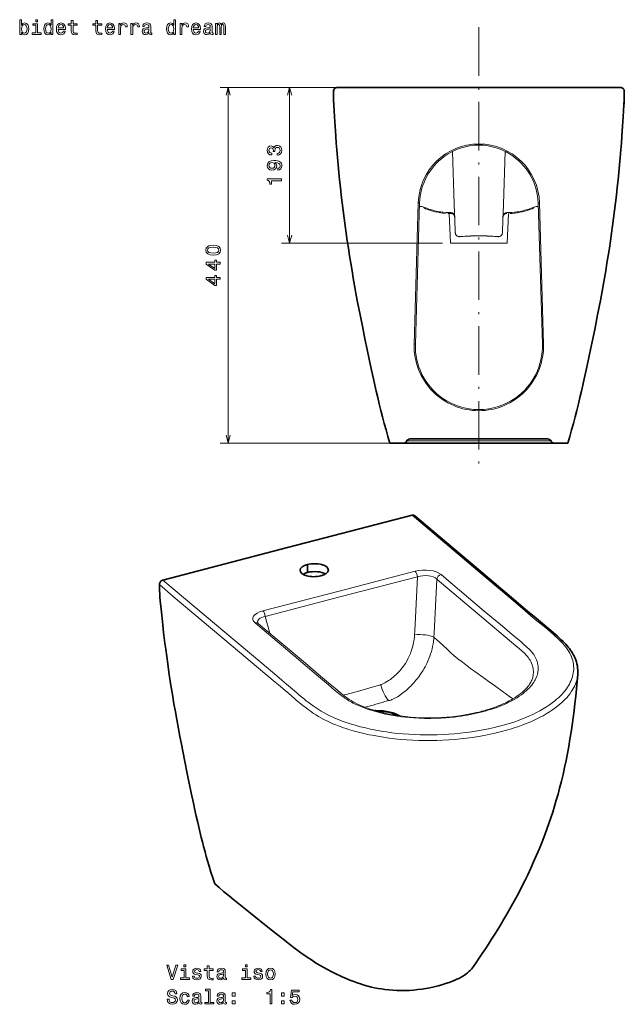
# Model space of a CAD drawing. Extents: x 34 to 356, y 32 to 283.
# Tile 3 of 3: x 206 to 356, y 40 to 283. Entities that reach past the tile are written whole.
import ezdxf

# ---------------------------------------------------------------- set-up
doc = ezdxf.new("R2010")
doc.units = 0
doc.linetypes.add('DASHDOT', pattern=[18.5, 12, -3, 0.5, -3])

msp = doc.modelspace()

# ---------------------------------------------------------------- linework, layer by layer
at = {"color": 7, "linetype": 'DASHDOT', "lineweight": 13}
msp.add_line((319.74, 281.53), (319.74, 172.35), dxfattribs=at)
at = {"color": 7, "lineweight": 13}
for p, q in [((282.77, 266.63), (255.75, 266.63)), ((257.75, 178.63), (257.75, 266.63)), ((317.74, 266.63), (270.93, 266.63)), ((272.93, 228.12), (272.93, 266.63)), ((303.75, 203.09), (304.75, 238.06)), ((304.04, 203.08), (305.09, 238.05)), ((335.44, 203.08), (334.4, 238.05)), ((335.73, 203.09), (334.74, 238.06)), ((310.71, 228.12), (270.93, 228.12)), ((299.26, 178.63), (255.75, 178.63))]:
    msp.add_line(p, q, dxfattribs=at)
at = {"color": 7, "lineweight": 35}
for p, q in [((284.77, 266.63), (319.74, 266.63)), ((354.71, 266.63), (319.74, 266.63)), ((303.22, 160.77), (272.41, 152.74)), ((241.59, 144.71), (272.41, 152.74))]:
    msp.add_line(p, q, dxfattribs=at)
at = {"color": 7, "lineweight": 13, "ltscale": 0.32613}
for p, q in [((313.22, 250.78), (313.67, 237.74)), ((326.26, 250.78), (325.81, 237.74))]:
    msp.add_line(p, q, dxfattribs=at)
at = {"color": 7, "lineweight": 13, "ltscale": 0.008474}
for p, q in [((305.09, 238.05), (304.75, 238.06)), ((334.74, 238.06), (334.4, 238.05))]:
    msp.add_line(p, q, dxfattribs=at)
at = {"color": 7, "lineweight": 13, "ltscale": 0.000127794}
for p, q in [((306.56, 236.84), (306.55, 236.84)), ((332.93, 236.84), (332.92, 236.84))]:
    msp.add_line(p, q, dxfattribs=at)
at = {"color": 7, "lineweight": 13, "ltscale": 8.28799e-05}
for p, q in [((306.56, 236.84), (306.55, 236.84)), ((332.93, 236.84), (332.93, 236.84))]:
    msp.add_line(p, q, dxfattribs=at)
at = {"color": 7, "lineweight": 13, "ltscale": 0.163972}
for p, q in [((313.9, 231.19), (313.67, 237.74)), ((325.58, 231.19), (325.81, 237.74))]:
    msp.add_line(p, q, dxfattribs=at)
at = {"color": 7, "lineweight": 13, "ltscale": 0.000852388}
for p, q in [((310.71, 235.77), (310.67, 235.77)), ((328.81, 235.77), (328.78, 235.77))]:
    msp.add_line(p, q, dxfattribs=at)
at = {"color": 7, "lineweight": 13, "ltscale": 0.019948}
msp.add_line((312.84, 235.45), (312.04, 235.45), dxfattribs=at)
at = {"color": 7, "lineweight": 13, "ltscale": 0.007875}
msp.add_line((312.39, 235.45), (312.08, 235.45), dxfattribs=at)
at = {"color": 7, "lineweight": 13, "ltscale": 0.019859}
msp.add_line((312.87, 235.45), (312.08, 235.45), dxfattribs=at)
at = {"color": 7, "lineweight": 13, "ltscale": 0.183527}
for p, q in [((312.71, 228.12), (312.39, 235.45)), ((326.77, 228.12), (327.09, 235.45))]:
    msp.add_line(p, q, dxfattribs=at)
at = {"color": 7, "lineweight": 13, "ltscale": 0.013955}
for p, q in [((313.92, 230.63), (313.9, 231.19)), ((325.56, 230.63), (325.58, 231.19))]:
    msp.add_line(p, q, dxfattribs=at)
at = {"color": 7, "lineweight": 13, "ltscale": 0.17575}
for p, q in [((319.74, 228.12), (312.71, 228.12)), ((326.77, 228.12), (319.74, 228.12))]:
    msp.add_line(p, q, dxfattribs=at)
at = {"color": 7, "lineweight": 13, "ltscale": 0.007341}
for p, q in [((304.04, 203.08), (303.75, 203.09)), ((335.73, 203.09), (335.44, 203.08))]:
    msp.add_line(p, q, dxfattribs=at)
at = {"color": 7, "lineweight": 35, "ltscale": 0.000630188}
for p, q in [((297.76, 178.63), (297.74, 178.63)), ((341.75, 178.63), (341.72, 178.63))]:
    msp.add_line(p, q, dxfattribs=at)
at = {"color": 7, "lineweight": 35, "ltscale": 0.07501}
for p, q in [((300.76, 178.63), (297.76, 178.63)), ((341.72, 178.63), (338.72, 178.63))]:
    msp.add_line(p, q, dxfattribs=at)
at = {"color": 7, "lineweight": 35, "ltscale": 0.012415}
for p, q in [((301.26, 178.63), (300.76, 178.63)), ((338.72, 178.63), (338.22, 178.63))]:
    msp.add_line(p, q, dxfattribs=at)
at = {"color": 7, "lineweight": 35, "ltscale": 0.46208}
for p, q in [((319.74, 178.63), (301.26, 178.63)), ((338.22, 178.63), (319.74, 178.63))]:
    msp.add_line(p, q, dxfattribs=at)
at = {"color": 7, "lineweight": 13, "ltscale": 0.445384}
for p, q in [((319.74, 179.21), (301.93, 179.21)), ((337.56, 179.21), (319.74, 179.21))]:
    msp.add_line(p, q, dxfattribs=at)
at = {"color": 7, "lineweight": 35, "ltscale": 0.425}
for q in [(302.74, 179.63), (336.74, 179.63)]:
    msp.add_line((319.74, 179.63), q, dxfattribs=at)
at = {"color": 7, "lineweight": 35, "ltscale": 0.048849}
msp.add_line((277.37, 148.56), (277.4, 146.6), dxfattribs=at)
at = {"color": 7, "lineweight": 13, "ltscale": 0.486421}
msp.add_line((303.99, 146.89), (285.16, 141.98), dxfattribs=at)
at = {"color": 7, "lineweight": 13, "ltscale": 0.486419}
msp.add_line((304.56, 145.54), (285.73, 140.63), dxfattribs=at)
at = {"color": 7, "lineweight": 13, "ltscale": 0.335756}
msp.add_line((303.88, 132.13), (304.56, 145.54), dxfattribs=at)
at = {"color": 7, "lineweight": 13, "ltscale": 0.335022}
msp.add_line((308.69, 131.55), (309.36, 144.93), dxfattribs=at)
at = {"color": 7, "lineweight": 13, "ltscale": 0.02176}
for p, q in [((310.03, 144.37), (309.36, 144.93)), ((265.19, 133.96), (265.86, 133.4))]:
    msp.add_line(p, q, dxfattribs=at)
at = {"color": 7, "lineweight": 13, "ltscale": 0.021759}
for p, q in [((311.05, 145.53), (310.39, 146.09)), ((265.06, 133.55), (264.4, 134.11))]:
    msp.add_line(p, q, dxfattribs=at)
at = {"color": 7, "lineweight": 13, "ltscale": 0.48642}
msp.add_line((266.33, 137.08), (285.16, 141.98), dxfattribs=at)
at = {"color": 7, "lineweight": 13, "ltscale": 0.486418}
msp.add_line((266.9, 135.73), (285.73, 140.63), dxfattribs=at)
at = {"color": 7, "lineweight": 13, "ltscale": 0.107657}
msp.add_line((268.03, 131.57), (266.9, 135.73), dxfattribs=at)
at = {"color": 7, "lineweight": 13, "ltscale": 0.023206}
msp.add_line((303.84, 131.2), (303.88, 132.13), dxfattribs=at)
at = {"color": 7, "lineweight": 13, "ltscale": 0.023221}
msp.add_line((308.64, 130.62), (308.69, 131.55), dxfattribs=at)
at = {"color": 7, "lineweight": 13, "ltscale": 0.022555}
msp.add_line((308.64, 130.62), (309.3, 130.01), dxfattribs=at)
at = {"color": 7, "lineweight": 13}
for points in [[(206.63, 280.19), (206.96, 279.8), (207.41, 279.68), (207.83, 279.77), (208.17, 280.06), (208.38, 280.52), (208.46, 281.13), (208.38, 281.74), (208.17, 282.19), (207.83, 282.48), (207.41, 282.58), (206.97, 282.45), (206.79, 282.28), (206.63, 282.07), (206.63, 283.39), (206.19, 283.39), (206.19, 279.77), (206.63, 279.77)], [(210.62, 283.39), (210.15, 283.39), (210.15, 282.89), (210.62, 282.89)], [(213.95, 280.19), (213.95, 279.77), (214.4, 279.77), (214.4, 283.39), (213.96, 283.39), (213.96, 282.07), (213.62, 282.45), (213.41, 282.54), (213.18, 282.58), (212.75, 282.48), (212.41, 282.19), (212.2, 281.74), (212.12, 281.13), (212.2, 280.52), (212.41, 280.06), (212.75, 279.77), (213.18, 279.68), (213.41, 279.71), (213.62, 279.8)], [(218.95, 282.01), (218.95, 280.66), (218.98, 280.22), (219.13, 279.91), (219.41, 279.74), (219.89, 279.68), (220.41, 279.7), (220.41, 280.09), (220.03, 280.06), (219.68, 280.1), (219.49, 280.22), (219.41, 280.43), (219.4, 280.73), (219.4, 282.01), (220.41, 282.01), (220.41, 282.39), (219.4, 282.39), (219.4, 283.18), (218.95, 283.18), (218.95, 282.39), (218.19, 282.39), (218.19, 282.01)], [(225.03, 282.01), (225.03, 280.66), (225.06, 280.22), (225.2, 279.91), (225.48, 279.74), (225.96, 279.68), (226.48, 279.7), (226.48, 280.09), (226.1, 280.06), (225.75, 280.1), (225.57, 280.22), (225.49, 280.43), (225.47, 280.73), (225.47, 282.01), (226.48, 282.01), (226.48, 282.39), (225.47, 282.39), (225.47, 283.18), (225.03, 283.18), (225.03, 282.39), (224.26, 282.39), (224.26, 282.01)], [(244.31, 280.19), (244.31, 279.77), (244.76, 279.77), (244.76, 283.39), (244.32, 283.39), (244.32, 282.07), (243.98, 282.45), (243.77, 282.54), (243.54, 282.58), (243.11, 282.48), (242.77, 282.19), (242.56, 281.74), (242.48, 281.13), (242.56, 280.52), (242.77, 280.06), (243.11, 279.77), (243.54, 279.68), (243.77, 279.71), (243.98, 279.8)], [(208.01, 281.13), (207.96, 280.68), (207.82, 280.34), (207.61, 280.14), (207.33, 280.08), (207.04, 280.14), (206.82, 280.34), (206.68, 280.67), (206.64, 281.13), (206.68, 281.58), (206.82, 281.91), (207.04, 282.11), (207.33, 282.18), (207.61, 282.11), (207.82, 281.91), (207.96, 281.58)], [(210.61, 280.15), (210.61, 282.39), (209.47, 282.39), (209.47, 282.01), (210.16, 282.01), (210.16, 280.15), (209.26, 280.15), (209.26, 279.77), (211.53, 279.77), (211.53, 280.15)], [(213.25, 282.18), (213.54, 282.11), (213.77, 281.91), (213.9, 281.58), (213.95, 281.13), (213.9, 280.67), (213.77, 280.34), (213.54, 280.14), (213.25, 280.08), (212.97, 280.14), (212.76, 280.34), (212.62, 280.68), (212.57, 281.13), (212.62, 281.58), (212.76, 281.91), (212.97, 282.11)], [(215.71, 281), (217.49, 281), (217.49, 281.21), (217.41, 281.79), (217.19, 282.22), (216.84, 282.48), (216.37, 282.58), (215.91, 282.48), (215.56, 282.19), (215.33, 281.73), (215.25, 281.13), (215.32, 280.51), (215.55, 280.06), (215.9, 279.77), (216.35, 279.68), (216.75, 279.74), (217.07, 279.91), (217.31, 280.19), (217.44, 280.55), (217, 280.55), (216.91, 280.35), (216.78, 280.2), (216.41, 280.08), (216.12, 280.13), (215.9, 280.31), (215.76, 280.6), (215.71, 280.98)], [(215.71, 281.37), (215.77, 281.72), (215.9, 281.98), (216.11, 282.13), (216.38, 282.19), (216.65, 282.13), (216.86, 281.98), (216.98, 281.72), (217.03, 281.37)], [(227.86, 281), (229.63, 281), (229.64, 281.21), (229.56, 281.79), (229.33, 282.22), (228.98, 282.48), (228.51, 282.58), (228.05, 282.48), (227.7, 282.19), (227.47, 281.73), (227.39, 281.13), (227.47, 280.51), (227.69, 280.06), (228.04, 279.77), (228.5, 279.68), (228.89, 279.74), (229.21, 279.91), (229.45, 280.19), (229.59, 280.55), (229.15, 280.55), (229.06, 280.35), (228.93, 280.2), (228.55, 280.08), (228.26, 280.13), (228.05, 280.31), (227.91, 280.6), (227.86, 280.98)], [(227.86, 281.37), (227.91, 281.72), (228.05, 281.98), (228.25, 282.13), (228.53, 282.19), (228.79, 282.13), (229, 281.98), (229.13, 281.72), (229.17, 281.37)], [(230.67, 279.77), (231.11, 279.77), (231.11, 281.32), (231.16, 281.69), (231.3, 281.96), (231.52, 282.12), (231.81, 282.18), (232.04, 282.14), (232.2, 282.04), (232.3, 281.87), (232.34, 281.64), (232.79, 281.64), (232.73, 282.05), (232.56, 282.34), (232.28, 282.52), (231.91, 282.58), (231.65, 282.54), (231.43, 282.44), (231.23, 282.26), (231.07, 282.03), (231.07, 282.48), (230.67, 282.48)], [(233.71, 279.77), (234.15, 279.77), (234.15, 281.32), (234.2, 281.69), (234.33, 281.96), (234.55, 282.12), (234.85, 282.18), (235.07, 282.14), (235.24, 282.04), (235.34, 281.87), (235.38, 281.64), (235.82, 281.64), (235.76, 282.05), (235.6, 282.34), (235.32, 282.52), (234.94, 282.58), (234.68, 282.54), (234.46, 282.44), (234.27, 282.26), (234.11, 282.03), (234.11, 282.48), (233.71, 282.48)], [(238.18, 280.13), (238.18, 280.11), (238.21, 279.94), (238.29, 279.82), (238.6, 279.72), (238.85, 279.76), (238.85, 280.11), (238.74, 280.09), (238.6, 280.16), (238.58, 280.36), (238.58, 281.76), (238.52, 282.12), (238.34, 282.37), (238.03, 282.52), (237.6, 282.58), (237.18, 282.52), (236.86, 282.35), (236.67, 282.08), (236.6, 281.72), (236.6, 281.69), (237, 281.69), (237.03, 281.91), (237.15, 282.06), (237.33, 282.15), (237.58, 282.18), (237.83, 282.16), (238.01, 282.08), (238.11, 281.95), (238.15, 281.77), (238.13, 281.56), (238.05, 281.45), (237.85, 281.4), (237.47, 281.36), (237.03, 281.27), (236.73, 281.11), (236.55, 280.86), (236.49, 280.48), (236.54, 280.15), (236.7, 279.9), (236.95, 279.75), (237.3, 279.69), (237.77, 279.8)], [(238.13, 280.72), (238.07, 280.46), (237.91, 280.26), (237.67, 280.13), (237.37, 280.08), (237.18, 280.11), (237.04, 280.19), (236.96, 280.33), (236.93, 280.52), (236.95, 280.7), (237.03, 280.83), (237.36, 280.97), (237.77, 281.03), (238.13, 281.15)], [(243.61, 282.18), (243.9, 282.11), (244.13, 281.91), (244.26, 281.58), (244.31, 281.13), (244.26, 280.67), (244.13, 280.34), (243.9, 280.14), (243.61, 280.08), (243.33, 280.14), (243.12, 280.34), (242.98, 280.68), (242.94, 281.13), (242.98, 281.58), (243.12, 281.91), (243.33, 282.11)], [(245.85, 279.77), (246.29, 279.77), (246.29, 281.32), (246.34, 281.69), (246.48, 281.96), (246.7, 282.12), (246.99, 282.18), (247.22, 282.14), (247.38, 282.04), (247.48, 281.87), (247.52, 281.64), (247.97, 281.64), (247.91, 282.05), (247.74, 282.34), (247.46, 282.52), (247.09, 282.58), (246.83, 282.54), (246.61, 282.44), (246.41, 282.26), (246.25, 282.03), (246.25, 282.48), (245.85, 282.48)], [(249.11, 281), (250.88, 281), (250.89, 281.21), (250.81, 281.79), (250.59, 282.22), (250.23, 282.48), (249.76, 282.58), (249.3, 282.48), (248.95, 282.19), (248.72, 281.73), (248.64, 281.13), (248.72, 280.51), (248.95, 280.06), (249.29, 279.77), (249.75, 279.68), (250.14, 279.74), (250.46, 279.91), (250.7, 280.19), (250.84, 280.55), (250.4, 280.55), (250.31, 280.35), (250.18, 280.2), (249.8, 280.08), (249.52, 280.13), (249.3, 280.31), (249.16, 280.6), (249.11, 280.98)], [(249.11, 281.37), (249.16, 281.72), (249.3, 281.98), (249.51, 282.13), (249.78, 282.19), (250.05, 282.13), (250.25, 281.98), (250.38, 281.72), (250.42, 281.37)], [(253.36, 280.13), (253.36, 280.11), (253.39, 279.94), (253.47, 279.82), (253.78, 279.72), (254.03, 279.76), (254.03, 280.11), (253.92, 280.09), (253.78, 280.16), (253.76, 280.36), (253.76, 281.76), (253.7, 282.12), (253.52, 282.37), (253.21, 282.52), (252.78, 282.58), (252.36, 282.52), (252.04, 282.35), (251.85, 282.08), (251.78, 281.72), (251.78, 281.69), (252.18, 281.69), (252.21, 281.91), (252.33, 282.06), (252.51, 282.15), (252.76, 282.18), (253.01, 282.16), (253.19, 282.08), (253.29, 281.95), (253.33, 281.77), (253.31, 281.56), (253.23, 281.45), (253.03, 281.4), (252.65, 281.36), (252.21, 281.27), (251.91, 281.11), (251.73, 280.86), (251.67, 280.48), (251.72, 280.15), (251.88, 279.9), (252.13, 279.75), (252.48, 279.69), (252.95, 279.8)], [(253.31, 280.72), (253.25, 280.46), (253.09, 280.26), (252.85, 280.13), (252.55, 280.08), (252.36, 280.11), (252.22, 280.19), (252.14, 280.33), (252.11, 280.52), (252.13, 280.7), (252.21, 280.83), (252.54, 280.97), (252.95, 281.03), (253.31, 281.15)], [(254.62, 279.77), (255.02, 279.77), (255.02, 281.58), (255.05, 281.86), (255.12, 282.05), (255.24, 282.17), (255.39, 282.21), (255.51, 282.17), (255.59, 282.07), (255.63, 281.9), (255.65, 281.67), (255.65, 279.77), (256.03, 279.77), (256.03, 281.58), (256.06, 281.85), (256.13, 282.05), (256.25, 282.17), (256.41, 282.21), (256.53, 282.17), (256.61, 282.07), (256.66, 281.67), (256.66, 279.77), (257.07, 279.77), (257.07, 281.64), (257.04, 282.03), (256.96, 282.33), (256.8, 282.51), (256.54, 282.58), (256.23, 282.48), (255.99, 282.18), (255.81, 282.47), (255.49, 282.58), (255.21, 282.48), (255.01, 282.19), (255.01, 282.48), (254.62, 282.48)], [(269.83, 249.84), (269.87, 249.84), (270.35, 249.92), (270.72, 250.16), (270.95, 250.53), (271.03, 251.02), (270.95, 251.55), (270.73, 251.94), (270.37, 252.19), (269.92, 252.28), (269.62, 252.24), (269.38, 252.13), (269.19, 251.95), (269.06, 251.71), (268.78, 252.04), (268.35, 252.15), (267.96, 252.08), (267.66, 251.86), (267.47, 251.51), (267.41, 251.02), (267.49, 250.57), (267.71, 250.22), (268.06, 249.99), (268.53, 249.92), (268.57, 249.92), (268.57, 250.37), (268.24, 250.41), (268.01, 250.54), (267.87, 250.75), (267.82, 251.05), (267.86, 251.31), (267.97, 251.5), (268.14, 251.62), (268.37, 251.66), (268.62, 251.62), (268.78, 251.5), (268.88, 251.29), (268.92, 251), (268.91, 250.8), (269.31, 250.8), (269.3, 251.05), (269.34, 251.37), (269.46, 251.6), (269.66, 251.74), (269.92, 251.8), (270.21, 251.74), (270.43, 251.59), (270.56, 251.36), (270.61, 251.05), (270.56, 250.74), (270.41, 250.5), (270.17, 250.36), (269.83, 250.3)], [(270.06, 246.16), (270.46, 246.24), (270.77, 246.46), (270.96, 246.8), (271.03, 247.25), (271, 247.55), (270.91, 247.82), (270.75, 248.04), (270.53, 248.24), (270.25, 248.39), (269.91, 248.5), (269.52, 248.56), (269.06, 248.59), (268.35, 248.5), (267.83, 248.26), (267.52, 247.86), (267.41, 247.32), (267.5, 246.83), (267.74, 246.46), (268.11, 246.21), (268.58, 246.13), (269.07, 246.21), (269.43, 246.45), (269.67, 246.8), (269.74, 247.25), (269.65, 247.73), (269.35, 248.08), (269.91, 248), (270.31, 247.84), (270.55, 247.6), (270.62, 247.26), (270.59, 246.99), (270.48, 246.8), (270.3, 246.68), (270.06, 246.63)], [(268.58, 246.62), (268.26, 246.67), (268.02, 246.81), (267.86, 247.04), (267.81, 247.32), (267.86, 247.62), (268.02, 247.85), (268.26, 247.99), (268.57, 248.04), (268.89, 247.99), (269.13, 247.85), (269.27, 247.62), (269.32, 247.31), (269.27, 247.03), (269.13, 246.81), (268.89, 246.67)], [(270.93, 243.55), (270.93, 244.01), (267.41, 244.01), (267.41, 243.66), (267.71, 243.57), (267.92, 243.39), (268.04, 243.11), (268.08, 242.73), (268.44, 242.73), (268.44, 243.55)], [(254.04, 225.15), (254.83, 225.23), (255.4, 225.46), (255.74, 225.84), (255.85, 226.37), (255.74, 226.89), (255.4, 227.26), (254.83, 227.5), (254.04, 227.58), (253.26, 227.5), (252.94, 227.4), (252.69, 227.26), (252.34, 226.89), (252.23, 226.37), (252.34, 225.84), (252.69, 225.46), (253.26, 225.23)], [(254.04, 225.64), (253.43, 225.68), (252.99, 225.8), (252.74, 226.03), (252.65, 226.37), (252.74, 226.7), (252.99, 226.93), (253.43, 227.05), (254.04, 227.09), (254.66, 227.05), (255.1, 226.93), (255.35, 226.7), (255.44, 226.37), (255.35, 226.03), (255.1, 225.8), (254.66, 225.68)], [(255.75, 222.91), (255.75, 223.36), (254.88, 223.36), (254.88, 223.86), (254.48, 223.86), (254.48, 223.36), (252.33, 223.36), (252.33, 222.9), (254.44, 221.37), (254.88, 221.37), (254.88, 222.91)], [(254.48, 221.79), (252.91, 222.91), (254.48, 222.91)], [(255.75, 219.17), (255.75, 219.63), (254.88, 219.63), (254.88, 220.13), (254.48, 220.13), (254.48, 219.63), (252.33, 219.63), (252.33, 219.17), (254.44, 217.63), (254.88, 217.63), (254.88, 219.17)], [(254.48, 218.06), (252.91, 219.17), (254.48, 219.17)], [(244.8, 49.39), (243.92, 46.41), (243.02, 49.39), (242.54, 49.39), (243.67, 45.88), (244.18, 45.88), (245.28, 49.39)], [(247.29, 49.5), (246.82, 49.5), (246.82, 49), (247.29, 49)], [(252.58, 48.12), (252.58, 46.76), (252.61, 46.33), (252.75, 46.02), (253.04, 45.85), (253.52, 45.79), (254.04, 45.81), (254.04, 46.19), (253.66, 46.16), (253.31, 46.2), (253.12, 46.33), (253.04, 46.54), (253.03, 46.84), (253.03, 48.12), (254.04, 48.12), (254.04, 48.5), (253.03, 48.5), (253.03, 49.29), (252.58, 49.29), (252.58, 48.5), (251.82, 48.5), (251.82, 48.12)], [(262.47, 49.5), (262, 49.5), (262, 49), (262.47, 49)], [(247.27, 46.26), (247.27, 48.5), (246.13, 48.5), (246.13, 48.12), (246.83, 48.12), (246.83, 46.26), (245.92, 46.26), (245.92, 45.88), (248.19, 45.88), (248.19, 46.26)], [(250.28, 47.46), (249.85, 47.56), (249.53, 47.68), (249.43, 47.91), (249.46, 48.08), (249.56, 48.2), (249.73, 48.28), (249.98, 48.31), (250.22, 48.28), (250.4, 48.19), (250.53, 48.05), (250.58, 47.87), (251.01, 47.87), (251.01, 47.88), (250.93, 48.21), (250.73, 48.46), (250.4, 48.63), (249.98, 48.69), (249.55, 48.63), (249.24, 48.46), (249.04, 48.21), (248.98, 47.9), (249.03, 47.6), (249.17, 47.38), (249.4, 47.23), (249.74, 47.13), (250.23, 47.01), (250.54, 46.88), (250.62, 46.78), (250.65, 46.63), (250.6, 46.44), (250.48, 46.3), (250.28, 46.21), (250.02, 46.18), (249.74, 46.21), (249.54, 46.32), (249.41, 46.49), (249.35, 46.72), (248.92, 46.72), (248.99, 46.32), (249.2, 46.03), (249.53, 45.85), (249.98, 45.79), (250.46, 45.85), (250.8, 46.03), (251.01, 46.31), (251.09, 46.68), (251.04, 47), (250.88, 47.21), (250.62, 47.35)], [(256.63, 46.23), (256.63, 46.22), (256.66, 46.05), (256.73, 45.93), (257.05, 45.83), (257.3, 45.87), (257.3, 46.21), (257.19, 46.2), (257.05, 46.27), (257.03, 46.47), (257.03, 47.87), (256.97, 48.23), (256.79, 48.48), (256.48, 48.63), (256.05, 48.69), (255.62, 48.63), (255.31, 48.45), (255.12, 48.19), (255.05, 47.83), (255.05, 47.8), (255.45, 47.8), (255.48, 48.02), (255.59, 48.17), (255.78, 48.26), (256.03, 48.29), (256.28, 48.27), (256.46, 48.19), (256.56, 48.06), (256.6, 47.88), (256.58, 47.67), (256.5, 47.56), (256.3, 47.51), (255.92, 47.47), (255.48, 47.38), (255.18, 47.22), (254.99, 46.97), (254.94, 46.59), (254.99, 46.26), (255.15, 46.01), (255.4, 45.86), (255.75, 45.8), (256.21, 45.91)], [(256.58, 46.83), (256.52, 46.57), (256.36, 46.37), (256.12, 46.23), (255.82, 46.19), (255.63, 46.21), (255.49, 46.3), (255.41, 46.44), (255.38, 46.63), (255.4, 46.81), (255.48, 46.94), (255.81, 47.08), (256.21, 47.14), (256.58, 47.26)], [(262.45, 46.26), (262.45, 48.5), (261.31, 48.5), (261.31, 48.12), (262.01, 48.12), (262.01, 46.26), (261.1, 46.26), (261.1, 45.88), (263.37, 45.88), (263.37, 46.26)], [(265.46, 47.46), (265.03, 47.56), (264.71, 47.68), (264.61, 47.91), (264.64, 48.08), (264.74, 48.2), (264.91, 48.28), (265.16, 48.31), (265.4, 48.28), (265.58, 48.19), (265.71, 48.05), (265.76, 47.87), (266.19, 47.87), (266.19, 47.88), (266.11, 48.21), (265.91, 48.46), (265.58, 48.63), (265.16, 48.69), (264.73, 48.63), (264.42, 48.46), (264.22, 48.21), (264.16, 47.9), (264.21, 47.6), (264.35, 47.38), (264.58, 47.23), (264.92, 47.13), (265.41, 47.01), (265.72, 46.88), (265.8, 46.78), (265.83, 46.63), (265.78, 46.44), (265.66, 46.3), (265.46, 46.21), (265.2, 46.18), (264.92, 46.21), (264.72, 46.32), (264.59, 46.49), (264.53, 46.72), (264.1, 46.72), (264.17, 46.32), (264.38, 46.03), (264.71, 45.85), (265.16, 45.79), (265.64, 45.85), (265.98, 46.03), (266.2, 46.31), (266.27, 46.68), (266.22, 47), (266.06, 47.21), (265.8, 47.35)], [(267.04, 47.23), (267.12, 46.62), (267.35, 46.16), (267.72, 45.88), (268.21, 45.79), (268.7, 45.88), (269.07, 46.16), (269.3, 46.61), (269.39, 47.23), (269.3, 47.85), (269.07, 48.31), (268.7, 48.59), (268.21, 48.69), (267.72, 48.59), (267.35, 48.3), (267.12, 47.85)], [(267.49, 47.24), (267.54, 47.69), (267.68, 48.02), (267.9, 48.22), (268.21, 48.29), (268.51, 48.22), (268.74, 48.03), (268.88, 47.69), (268.93, 47.24), (268.88, 46.78), (268.74, 46.45), (268.51, 46.25), (268.21, 46.18), (267.9, 46.25), (267.68, 46.45), (267.54, 46.78)], [(243.13, 40.99), (242.67, 40.99), (242.77, 40.46), (243.02, 40.06), (243.41, 39.83), (243.93, 39.74), (244.45, 39.82), (244.84, 40.04), (245.09, 40.39), (245.18, 40.85), (245.1, 41.26), (244.89, 41.53), (244.55, 41.71), (244.09, 41.84), (243.7, 41.93), (243.44, 42.04), (243.29, 42.21), (243.25, 42.46), (243.29, 42.68), (243.42, 42.86), (243.63, 42.97), (243.9, 43.01), (244.19, 42.96), (244.41, 42.83), (244.55, 42.6), (244.63, 42.29), (245.08, 42.29), (245.08, 42.3), (245, 42.78), (244.77, 43.13), (244.39, 43.35), (243.89, 43.43), (243.44, 43.35), (243.08, 43.14), (242.86, 42.81), (242.77, 42.39), (242.84, 42.01), (243.03, 41.75), (243.33, 41.58), (243.75, 41.45), (244.16, 41.33), (244.46, 41.22), (244.65, 41.06), (244.72, 40.8), (244.66, 40.53), (244.5, 40.33), (244.26, 40.2), (243.95, 40.16), (243.61, 40.22), (243.35, 40.38), (243.18, 40.64)], [(247.64, 41.65), (248.08, 41.65), (247.99, 42.05), (247.77, 42.37), (247.43, 42.56), (247, 42.64), (246.51, 42.54), (246.14, 42.26), (245.91, 41.8), (245.83, 41.18), (245.91, 40.57), (246.13, 40.12), (246.49, 39.84), (246.98, 39.74), (247.41, 39.81), (247.75, 40.03), (247.98, 40.36), (248.08, 40.8), (247.66, 40.8), (247.59, 40.52), (247.44, 40.31), (247.24, 40.18), (247, 40.14), (246.69, 40.2), (246.47, 40.41), (246.33, 40.73), (246.28, 41.2), (246.33, 41.65), (246.47, 41.98), (246.7, 42.18), (247, 42.25), (247.26, 42.21), (247.45, 42.09), (247.59, 41.9)], [(250.56, 40.19), (250.56, 40.17), (250.59, 40), (250.66, 39.88), (250.98, 39.78), (251.23, 39.83), (251.23, 40.17), (251.12, 40.15), (250.98, 40.22), (250.95, 40.42), (250.95, 41.82), (250.89, 42.18), (250.72, 42.43), (250.41, 42.58), (249.98, 42.64), (249.55, 42.58), (249.24, 42.41), (249.04, 42.14), (248.98, 41.79), (248.98, 41.76), (249.38, 41.76), (249.41, 41.97), (249.52, 42.12), (249.7, 42.21), (249.96, 42.25), (250.21, 42.22), (250.38, 42.14), (250.49, 42.01), (250.53, 41.83), (250.51, 41.62), (250.42, 41.51), (250.22, 41.46), (249.84, 41.42), (249.41, 41.33), (249.1, 41.17), (248.92, 40.92), (248.87, 40.55), (248.92, 40.21), (249.07, 39.97), (249.33, 39.81), (249.67, 39.75), (250.14, 39.86)], [(252.87, 43.08), (252.87, 40.21), (251.96, 40.21), (251.96, 39.84), (254.22, 39.84), (254.22, 40.21), (253.31, 40.21), (253.31, 43.46), (252.17, 43.46), (252.17, 43.08)], [(256.63, 40.19), (256.63, 40.17), (256.66, 40), (256.73, 39.88), (257.05, 39.78), (257.3, 39.83), (257.3, 40.17), (257.19, 40.15), (257.05, 40.22), (257.03, 40.42), (257.03, 41.82), (256.97, 42.18), (256.79, 42.43), (256.48, 42.58), (256.05, 42.64), (255.62, 42.58), (255.31, 42.41), (255.12, 42.14), (255.05, 41.79), (255.05, 41.76), (255.45, 41.76), (255.48, 41.97), (255.59, 42.12), (255.78, 42.21), (256.03, 42.25), (256.28, 42.22), (256.46, 42.14), (256.56, 42.01), (256.6, 41.83), (256.58, 41.62), (256.5, 41.51), (256.3, 41.46), (255.92, 41.42), (255.48, 41.33), (255.18, 41.17), (254.99, 40.92), (254.94, 40.55), (254.99, 40.21), (255.15, 39.97), (255.4, 39.81), (255.75, 39.75), (256.21, 39.86)], [(258.76, 41.79), (259.45, 41.79), (259.45, 42.54), (258.76, 42.54)], [(268.12, 39.84), (268.58, 39.84), (268.58, 43.36), (268.24, 43.36), (268.15, 43.05), (267.97, 42.85), (267.69, 42.72), (267.3, 42.68), (267.3, 42.33), (268.12, 42.33)], [(270.9, 41.79), (271.6, 41.79), (271.6, 42.54), (270.9, 42.54)], [(273.03, 40.75), (273.14, 40.33), (273.39, 40.01), (273.75, 39.81), (274.22, 39.73), (274.73, 39.83), (275.13, 40.07), (275.38, 40.47), (275.47, 40.97), (275.39, 41.44), (275.15, 41.81), (274.77, 42.04), (274.28, 42.13), (273.9, 42.07), (273.61, 41.9), (273.75, 42.85), (275.28, 42.85), (275.28, 43.26), (273.41, 43.26), (273.13, 41.4), (273.54, 41.4), (273.83, 41.64), (274.2, 41.73), (274.53, 41.67), (274.77, 41.51), (274.93, 41.26), (274.99, 40.94), (274.93, 40.63), (274.77, 40.38), (274.52, 40.22), (274.2, 40.17), (273.94, 40.2), (273.73, 40.32), (273.58, 40.5), (273.5, 40.75)], [(250.51, 40.78), (250.45, 40.52), (250.29, 40.32), (250.05, 40.19), (249.75, 40.14), (249.56, 40.17), (249.42, 40.25), (249.34, 40.39), (249.31, 40.59), (249.33, 40.76), (249.41, 40.89), (249.73, 41.03), (250.14, 41.09), (250.51, 41.21)], [(256.58, 40.78), (256.52, 40.52), (256.36, 40.32), (256.12, 40.19), (255.82, 40.14), (255.63, 40.17), (255.49, 40.25), (255.41, 40.39), (255.38, 40.59), (255.4, 40.76), (255.48, 40.89), (255.81, 41.03), (256.21, 41.09), (256.58, 41.21)], [(258.76, 39.84), (259.45, 39.84), (259.45, 40.59), (258.76, 40.59)], [(270.9, 39.84), (271.6, 39.84), (271.6, 40.59), (270.9, 40.59)]]:
    msp.add_lwpolyline(points, close=True, dxfattribs=at)
for points in [[(258.27, 264.7), (257.75, 266.63), (257.23, 264.7)], [(273.45, 264.7), (272.93, 266.63), (272.41, 264.7)], [(306.53, 236.62), (306.43, 236.66), (306.34, 236.72), (306.28, 236.77), (306.22, 236.83), (306.17, 236.9), (306.12, 236.98)], [(310.67, 235.77), (310.29, 235.82), (309.91, 235.88), (309.54, 235.95), (309.17, 236.03), (308.8, 236.12), (308.43, 236.22), (308.06, 236.32), (307.4, 236.53), (306.84, 236.73), (306.56, 236.84)], [(328.81, 235.77), (329.19, 235.82), (329.57, 235.88), (329.95, 235.95), (330.31, 236.03), (330.68, 236.12), (331.06, 236.22), (331.43, 236.32), (332.08, 236.53), (332.64, 236.73), (332.93, 236.84)], [(332.96, 236.62), (333.06, 236.66), (333.15, 236.72), (333.21, 236.77), (333.26, 236.83), (333.31, 236.9), (333.36, 236.98)], [(312.82, 235.66), (311.96, 235.69), (311.58, 235.71), (310.95, 235.74), (310.92, 235.75)], [(312.84, 235.45), (312.93, 235.45), (313.03, 235.44), (313.1, 235.42), (313.18, 235.4), (313.27, 235.36), (313.35, 235.32), (313.42, 235.27), (313.49, 235.21), (313.56, 235.13), (313.64, 235.04), (313.7, 234.92), (313.74, 234.8), (313.77, 234.68), (313.78, 234.56)], [(313.78, 234.55), (313.78, 234.65), (313.74, 234.81), (313.7, 234.93), (313.63, 235.05), (313.53, 235.17), (313.41, 235.27), (313.28, 235.36), (313.13, 235.41), (312.98, 235.44), (312.87, 235.45)], [(326.64, 235.45), (326.55, 235.45), (326.46, 235.44), (326.38, 235.42), (326.3, 235.4), (326.22, 235.36), (326.13, 235.32), (326.06, 235.27), (325.99, 235.21), (325.92, 235.13), (325.85, 235.03), (325.78, 234.92), (325.74, 234.8), (325.71, 234.67), (325.7, 234.55)], [(325.7, 234.55), (325.71, 234.65), (325.74, 234.81), (325.79, 234.93), (325.86, 235.05), (325.95, 235.17), (326.07, 235.27), (326.2, 235.36), (326.35, 235.41), (326.5, 235.44), (326.61, 235.45)], [(326.67, 235.66), (327.52, 235.69), (327.9, 235.71), (328.53, 235.74), (328.57, 235.75)], [(272.41, 230.05), (272.93, 228.12), (273.45, 230.05)], [(314.92, 229.7), (314.76, 229.71), (314.6, 229.74), (314.45, 229.81), (314.37, 229.85), (314.3, 229.89), (314.19, 229.99), (314.09, 230.11), (314.05, 230.18), (314.01, 230.26), (313.98, 230.34), (313.95, 230.43), (313.93, 230.53), (313.92, 230.63)], [(313.92, 230.63), (313.94, 230.48), (313.98, 230.34), (314.03, 230.21), (314.1, 230.1), (314.21, 229.97), (314.33, 229.87), (314.45, 229.8), (314.62, 229.73), (314.78, 229.7), (314.94, 229.7), (314.97, 229.7)], [(325.56, 230.63), (325.54, 230.48), (325.51, 230.34), (325.45, 230.21), (325.38, 230.1), (325.27, 229.97), (325.16, 229.87), (325.03, 229.8), (324.87, 229.73), (324.7, 229.7), (324.54, 229.7), (324.51, 229.7)], [(324.56, 229.7), (324.72, 229.71), (324.88, 229.74), (325.04, 229.81), (325.11, 229.85), (325.18, 229.89), (325.29, 229.99), (325.39, 230.11), (325.43, 230.18), (325.47, 230.26), (325.51, 230.34), (325.53, 230.43), (325.55, 230.53), (325.56, 230.63)], [(257.23, 180.56), (257.75, 178.63), (258.27, 180.56)], [(327.61, 140.15), (321.54, 145.27), (303.22, 160.77)], [(266.07, 124.12), (259.99, 129.24), (241.59, 144.71)], [(333.16, 121.06), (333.21, 121.43), (333.24, 121.79), (333.23, 122.16), (333.21, 122.52), (333.15, 122.89), (333.1, 123.14), (333.04, 123.39), (332.92, 123.78), (332.77, 124.16), (332.59, 124.55), (332.41, 124.86), (332.22, 125.18), (332.01, 125.48), (331.77, 125.78), (331.59, 125.99), (331.39, 126.21), (331.16, 126.45), (330.92, 126.68), (330.42, 127.15), (329.76, 127.72), (328.9, 128.46), (327.32, 129.78), (324.66, 132.03), (319.91, 136.03), (310.03, 144.37)], [(320.59, 112.1), (321.31, 112.29), (322, 112.49), (322.67, 112.7), (323.33, 112.92), (323.98, 113.14), (324.6, 113.37), (325.21, 113.61), (325.81, 113.86), (326.58, 114.21), (327.32, 114.56), (328.02, 114.93), (328.62, 115.27), (329.19, 115.61), (329.73, 115.97), (330.25, 116.33), (330.67, 116.64), (331.06, 116.96), (331.48, 117.32), (331.87, 117.69), (332.24, 118.06), (332.54, 118.4), (332.83, 118.74), (333.09, 119.09), (333.32, 119.44), (333.51, 119.75), (333.69, 120.07), (333.84, 120.39), (333.99, 120.74), (334.12, 121.1), (334.23, 121.46), (334.31, 121.82), (334.35, 122.06), (334.38, 122.3), (334.4, 122.67), (334.4, 123.03), (334.38, 123.4), (334.33, 123.76), (334.28, 124), (334.23, 124.25), (334.13, 124.6), (334.01, 124.94), (333.86, 125.28), (333.7, 125.62), (333.52, 125.95), (333.31, 126.27), (333.16, 126.49), (333, 126.7), (332.8, 126.94), (332.59, 127.18), (332.37, 127.43), (332.13, 127.67), (331.8, 127.98), (331.46, 128.3), (330.8, 128.87), (330.08, 129.49), (328.56, 130.77), (325.58, 133.28), (321.09, 137.06), (311.05, 145.53)], [(265.21, 122.95), (258.52, 128.6), (244.18, 140.68), (240.73, 143.59)], [(324.83, 108.53), (325.48, 108.7), (326.12, 108.88), (326.96, 109.13), (327.79, 109.39), (328.6, 109.66), (329.56, 110), (330.48, 110.35), (331.38, 110.72), (332.26, 111.09), (333.11, 111.48), (333.99, 111.92), (334.84, 112.37), (335.65, 112.84), (336.43, 113.32), (337.17, 113.81), (337.52, 114.06), (337.87, 114.31), (338.2, 114.56), (338.52, 114.82), (338.98, 115.21), (339.43, 115.6), (339.84, 116), (340.24, 116.4), (340.69, 116.91), (340.9, 117.16), (341.11, 117.42), (341.39, 117.8), (341.66, 118.19), (341.91, 118.58), (342.13, 118.97), (342.36, 119.42), (342.56, 119.88), (342.74, 120.33), (342.88, 120.79), (343, 121.24), (343.09, 121.7), (343.16, 122.16), (343.19, 122.58), (343.2, 123.01), (343.18, 123.45), (343.14, 123.9), (343.07, 124.35), (342.97, 124.79), (342.85, 125.23), (342.69, 125.69), (342.49, 126.15), (342.26, 126.6), (342, 127.05), (341.84, 127.31), (341.66, 127.56), (341.48, 127.82), (341.28, 128.08), (340.86, 128.59), (340.5, 129), (340.14, 129.38), (339.77, 129.77), (339.43, 130.09), (339.09, 130.42), (338.63, 130.84), (338.16, 131.26), (337.5, 131.83), (336.84, 132.39), (336.28, 132.86), (335.15, 133.78), (333.69, 134.99), (332.53, 135.97), (331.23, 137.07), (327.61, 140.15)], [(320.6, 112.1), (319.87, 111.92), (319.14, 111.75), (318.41, 111.59), (317.67, 111.44), (316.92, 111.3), (316.17, 111.18), (315.41, 111.06), (314.65, 110.96), (313.62, 110.83), (312.58, 110.73), (311.54, 110.64), (310.31, 110.56), (309.08, 110.51), (307.84, 110.49), (307.05, 110.49), (306.26, 110.5), (304.95, 110.54), (303.64, 110.61), (302.61, 110.69), (301.59, 110.79), (300.58, 110.91), (299.57, 111.05), (298.59, 111.2), (297.62, 111.38), (296.67, 111.57), (295.74, 111.78), (294.83, 112), (293.93, 112.25), (293.06, 112.51), (292.22, 112.79), (291.39, 113.09), (290.81, 113.31), (289.97, 113.66), (289.57, 113.84), (289.17, 114.02), (288.68, 114.27), (288.21, 114.52), (287.59, 114.87), (287.26, 115.08), (286.93, 115.29), (286.62, 115.5), (286.32, 115.71), (285.91, 116.02), (285.51, 116.33), (284.82, 116.89), (284.08, 117.51), (282.57, 118.78), (279.59, 121.3), (275.11, 125.08), (265.06, 133.55)], [(265.86, 133.4), (276.86, 124.12), (280.61, 120.96), (283.07, 118.88), (284.28, 117.85), (285.52, 116.81), (286.08, 116.36), (286.35, 116.14), (286.78, 115.82), (287.22, 115.49), (287.67, 115.19), (288.13, 114.89), (288.64, 114.59), (289.17, 114.31), (289.71, 114.04), (290.3, 113.77), (290.9, 113.51), (291.51, 113.27), (292.17, 113.02), (292.83, 112.79), (293.49, 112.57), (294.02, 112.41), (294.56, 112.26), (295.09, 112.11), (295.63, 111.97), (296.19, 111.84), (296.74, 111.72), (297.33, 111.59), (297.92, 111.48), (298.52, 111.37), (299.12, 111.27), (300.32, 111.09), (300.94, 111.01), (301.56, 110.94), (302.8, 110.82), (304.07, 110.72), (305.35, 110.66), (306.63, 110.63), (307.92, 110.63), (309.21, 110.65), (310.5, 110.71), (311.78, 110.79), (313.05, 110.91), (314.3, 111.05), (315.55, 111.23), (316.77, 111.43), (317.98, 111.66), (319.15, 111.91), (319.73, 112.05), (320.31, 112.2)], [(295.52, 118.85), (295.83, 118.97), (296.17, 119.13), (296.46, 119.28), (296.76, 119.44), (297.17, 119.69), (297.58, 119.96), (297.86, 120.15), (298.13, 120.36), (298.53, 120.67), (298.83, 120.92), (299.32, 121.37), (299.78, 121.83), (300.18, 122.27), (300.44, 122.58), (300.75, 122.96), (301.09, 123.41), (301.29, 123.69), (301.56, 124.11), (301.89, 124.66), (302.2, 125.23), (302.45, 125.72), (302.67, 126.23), (302.82, 126.57), (302.95, 126.91), (303.12, 127.41), (303.27, 127.9), (303.41, 128.4), (303.53, 128.91), (303.58, 129.15), (303.67, 129.65), (303.74, 130.11), (303.79, 130.56), (303.84, 131.2)], [(297.49, 114.9), (297.53, 114.9), (297.73, 114.94), (297.98, 115.02), (298.25, 115.13), (298.46, 115.22), (298.66, 115.32), (299.13, 115.57), (299.59, 115.84), (300, 116.1), (300.5, 116.45), (301.05, 116.86), (301.64, 117.34), (302.14, 117.77), (302.6, 118.21), (302.89, 118.49), (303.17, 118.78), (303.65, 119.3), (304.19, 119.92), (304.5, 120.29), (304.9, 120.81), (305.16, 121.17), (305.51, 121.68), (305.89, 122.27), (306.24, 122.87), (306.46, 123.26), (306.7, 123.73), (306.93, 124.2), (307.15, 124.68), (307.39, 125.28), (307.62, 125.88), (307.82, 126.48), (308, 127.08), (308.17, 127.7), (308.31, 128.31), (308.43, 128.93), (308.49, 129.32), (308.55, 129.72), (308.59, 130.11), (308.63, 130.55), (308.64, 130.62)], [(309.3, 130.01), (310.81, 128.58), (311.96, 127.51), (312.76, 126.8), (313.67, 126), (314.57, 125.26), (315.37, 124.62), (316.43, 123.81), (317.71, 122.86), (319.54, 121.52), (322.28, 119.55), (323.59, 118.61), (325.82, 117.01), (326.36, 116.62)], [(325.32, 107.22), (324.39, 106.99), (323.46, 106.77), (322.52, 106.56), (321.8, 106.41), (321.09, 106.27), (319.64, 106.02), (318.18, 105.79), (316.71, 105.59), (315.23, 105.42), (313.76, 105.28), (312.28, 105.17), (310.8, 105.08), (309.31, 105.03), (307.83, 105), (306.34, 105.01), (304.86, 105.04), (303.38, 105.1), (301.92, 105.18), (300.45, 105.3), (299, 105.44), (297.56, 105.62), (296.14, 105.82), (294.73, 106.05), (293.33, 106.31), (292.64, 106.45), (291.96, 106.59), (291.28, 106.75), (290.62, 106.91), (289.64, 107.16), (288.68, 107.42), (287.48, 107.78), (286.89, 107.97), (286.3, 108.16), (285.73, 108.36), (285.18, 108.56), (284.41, 108.86), (283.66, 109.16), (282.93, 109.49), (282.15, 109.85), (281.39, 110.24), (280.66, 110.64), (280.05, 110.99), (279.45, 111.35), (278.88, 111.72), (278.44, 112.02), (278.01, 112.32), (277.54, 112.65), (277.08, 112.99), (276.24, 113.64), (275.45, 114.28), (274.67, 114.93), (274.11, 115.41), (272.72, 116.61), (271.81, 117.4), (270.59, 118.44), (269.35, 119.48), (267.33, 121.16), (265.21, 122.95)], [(324.83, 108.53), (324.17, 108.36), (323.51, 108.2), (322.16, 107.9), (320.78, 107.63), (319.39, 107.38), (317.98, 107.16), (316.55, 106.96), (315.11, 106.8), (313.7, 106.66), (312.29, 106.56), (310.88, 106.47), (309.46, 106.42), (308.05, 106.39), (306.63, 106.39), (305.22, 106.42), (303.82, 106.47), (302.43, 106.55), (301.02, 106.66), (299.63, 106.79), (298.25, 106.95), (296.9, 107.14), (295.56, 107.35), (294.25, 107.58), (292.96, 107.84), (291.7, 108.12), (290.46, 108.43), (289.68, 108.64), (288.9, 108.86), (287.9, 109.17), (286.92, 109.49), (285.97, 109.82), (285.05, 110.18), (284.31, 110.48), (283.59, 110.8), (282.89, 111.13), (282.21, 111.47), (281.45, 111.88), (280.72, 112.3), (280.02, 112.74), (279.47, 113.1), (278.79, 113.56), (278.15, 114.03), (277.52, 114.5), (277.06, 114.86), (276.61, 115.23), (275.93, 115.78), (275.26, 116.35), (274.71, 116.82), (273.63, 117.75), (272.2, 118.98), (271.05, 119.95), (269.74, 121.05), (266.07, 124.12)], [(333.16, 121.06), (333.12, 120.83), (333.06, 120.61), (332.99, 120.37), (332.91, 120.14), (332.81, 119.91), (332.7, 119.67), (332.58, 119.43), (332.44, 119.2), (332.27, 118.92), (332.08, 118.66), (331.87, 118.38), (331.65, 118.11), (331.31, 117.75), (330.95, 117.38), (330.55, 117.02), (330.11, 116.66), (329.65, 116.3), (329.15, 115.95), (328.63, 115.6), (328.07, 115.26), (327.67, 115.04), (327.27, 114.82), (326.84, 114.59), (326.41, 114.38), (325.96, 114.17), (325.51, 113.97), (325.03, 113.76), (324.55, 113.57), (324.06, 113.38), (323.55, 113.19), (323.03, 113.01), (322.51, 112.84), (321.97, 112.67), (321.43, 112.51), (320.87, 112.35), (320.31, 112.2)], [(325.32, 107.22), (326.6, 107.57), (327.85, 107.94), (328.47, 108.14), (329.09, 108.34), (329.69, 108.55), (330.28, 108.77), (331.23, 109.12), (332.15, 109.5), (333.05, 109.89), (333.92, 110.29), (334.77, 110.72), (335.61, 111.16), (336.41, 111.61), (337.19, 112.09), (337.93, 112.58), (338.29, 112.83), (338.65, 113.09), (338.98, 113.34), (339.31, 113.59), (339.79, 113.99), (340.25, 114.4), (340.69, 114.81), (341.1, 115.22), (341.54, 115.7), (341.95, 116.19), (342.33, 116.69), (342.68, 117.19), (342.84, 117.44), (342.99, 117.7), (343.23, 118.14), (343.44, 118.58), (343.63, 119.03), (343.79, 119.48), (343.93, 119.93), (344.04, 120.38), (344.12, 120.84), (344.16, 121.15), (344.19, 121.46)], [(288.2, 116.73), (289.7, 117.13), (291.68, 117.69), (292.54, 117.94)], [(292.54, 117.94), (294.54, 118.54), (294.92, 118.65), (295.24, 118.75), (295.52, 118.85)], [(294.27, 113.99), (295.83, 114.45), (296.46, 114.64), (297.16, 114.81), (297.46, 114.89), (297.49, 114.9)], [(328.17, 115.32), (327.85, 115.56), (327.43, 115.85), (326.36, 116.62)]]:
    msp.add_lwpolyline(points, dxfattribs=at)
at = {"color": 7, "lineweight": 35}
for points in [[(297.74, 178.63), (297.26, 180.25), (296.8, 181.87), (296.36, 183.48), (295.93, 185.1), (295.52, 186.7), (295.12, 188.31), (294.74, 189.87), (294.38, 191.44), (294.03, 192.99), (293.69, 194.54), (293.23, 196.65), (292.64, 199.38), (292.13, 201.78), (291.57, 204.44), (291.01, 207.18), (290.37, 210.38), (289.68, 213.92), (289.34, 215.75), (289.01, 217.58), (288.68, 219.43), (288.37, 221.27), (288.06, 223.13), (287.76, 224.98), (287.47, 226.83), (287.19, 228.69), (286.92, 230.56), (286.66, 232.42), (286.41, 234.29), (286.17, 236.16), (285.94, 238.06), (285.72, 239.95), (285.51, 241.85), (285.31, 243.74), (285.12, 245.61), (284.94, 247.48), (284.78, 249.32), (284.62, 251.15), (284.49, 252.84), (284.37, 254.53), (284.19, 257.07), (284.03, 259.35), (283.93, 260.85), (283.86, 262.21), (283.81, 263.74)], [(341.75, 178.63), (342.22, 180.25), (342.68, 181.87), (343.12, 183.48), (343.55, 185.1), (343.97, 186.7), (344.36, 188.31), (344.74, 189.87), (345.1, 191.44), (345.45, 192.99), (345.79, 194.54), (346.25, 196.65), (346.84, 199.38), (347.36, 201.78), (347.91, 204.44), (348.48, 207.18), (349.12, 210.38), (349.8, 213.92), (350.14, 215.75), (350.47, 217.58), (350.8, 219.43), (351.12, 221.27), (351.42, 223.13), (351.72, 224.98), (352.01, 226.83), (352.29, 228.69), (352.56, 230.56), (352.82, 232.42), (353.07, 234.29), (353.31, 236.16), (353.54, 238.06), (353.76, 239.95), (353.97, 241.85), (354.17, 243.74), (354.36, 245.61), (354.54, 247.48), (354.7, 249.32), (354.86, 251.15), (354.99, 252.84), (355.12, 254.53), (355.29, 257.07), (355.45, 259.35), (355.55, 260.85), (355.62, 262.21), (355.68, 263.74)], [(303.88, 160.64), (319.15, 147.73), (325.21, 142.61), (328.27, 140.02)], [(241.59, 144.71), (241.45, 144.66), (241.32, 144.6), (241.2, 144.51), (241.08, 144.41), (240.97, 144.29), (240.89, 144.16), (240.81, 144.02), (240.77, 143.88), (240.74, 143.73), (240.73, 143.59)], [(240.73, 143.57), (240.78, 142.09), (240.81, 141.35), (240.86, 140.61)], [(240.86, 140.61), (240.94, 139.5), (241.06, 138.29), (241.23, 136.76), (241.49, 134.44), (241.79, 131.77), (242.11, 129.1), (242.31, 127.6), (242.55, 125.79), (242.8, 123.98), (243.1, 121.9), (243.52, 119.15), (243.96, 116.4), (244.34, 114.08), (244.68, 112.15), (245.02, 110.22), (245.44, 107.94), (245.8, 106.02), (246.17, 104.09), (246.93, 100.26), (247.72, 96.42), (248.63, 92.05), (249.16, 89.5), (249.44, 88.23), (249.86, 86.33), (250.21, 84.76), (250.57, 83.2), (251.1, 81.01), (251.38, 79.91), (251.66, 78.82), (252.03, 77.44), (252.34, 76.32), (252.66, 75.21), (253.04, 73.91), (253.49, 72.45), (253.95, 71), (254.43, 69.56)], [(328.27, 140.02), (331.86, 136.97), (333.39, 135.67), (335.44, 133.97), (337.02, 132.66), (338.08, 131.78), (338.59, 131.33), (339.11, 130.88), (339.61, 130.43), (340.09, 129.97), (340.57, 129.51), (340.9, 129.17), (341.22, 128.82), (341.54, 128.47), (341.84, 128.11), (342.13, 127.75), (342.4, 127.38), (342.66, 127.01), (342.9, 126.63), (343.08, 126.33), (343.24, 126.03), (343.39, 125.73), (343.53, 125.43), (343.63, 125.18), (343.72, 124.94), (343.88, 124.45), (344.01, 123.96), (344.1, 123.46), (344.17, 122.96), (344.21, 122.46), (344.21, 121.96), (344.19, 121.46)], [(265.04, 134.12), (265.04, 134.13), (265.04, 134.13), (265.04, 134.13), (265.05, 134.11), (265.1, 134.05), (265.19, 133.96)], [(344.19, 121.46), (344.05, 119.63), (343.89, 117.81), (343.71, 116), (343.51, 114.2), (343.3, 112.41), (343.07, 110.62), (342.82, 108.85), (342.56, 107.08), (342.27, 105.32), (341.97, 103.57), (341.65, 101.82), (341.31, 100.08), (340.94, 98.35), (340.56, 96.62), (340.15, 94.92), (339.72, 93.21), (339.32, 91.72), (338.9, 90.23), (338.47, 88.77), (338.01, 87.31), (337.54, 85.88), (337.06, 84.46), (336.56, 83.06), (336.04, 81.67), (335.38, 79.97), (334.7, 78.28), (334.01, 76.63), (333.29, 75), (332.57, 73.4), (331.83, 71.81), (331.07, 70.26), (330.3, 68.72), (329.6, 67.35), (328.89, 66), (328.17, 64.67), (327.43, 63.35), (326.69, 62.06), (325.94, 60.78), (325.19, 59.52), (324.43, 58.28), (323.67, 57.06), (322.9, 55.84), (322.13, 54.65), (321.35, 53.45), (320.56, 52.27), (319.76, 51.1), (318.96, 49.94), (318.14, 48.79)], [(254.43, 69.55), (255.51, 68.62), (256.62, 67.69), (258.07, 66.51), (259.17, 65.62), (263.3, 62.29), (267.98, 58.51), (270.17, 56.75), (272.05, 55.27), (272.99, 54.54), (274.42, 53.46), (275.72, 52.5), (276.23, 52.13), (277.27, 51.41), (278.32, 50.71), (279.38, 50.02), (280.47, 49.36)], [(280.47, 49.36), (281.38, 48.83), (282.3, 48.32), (283.21, 47.83), (284.33, 47.26), (285.43, 46.74), (285.95, 46.5), (286.92, 46.09), (287.87, 45.7), (288.82, 45.34), (289.67, 45.04), (290.46, 44.77), (291.36, 44.5), (292.28, 44.24), (293.22, 44.01), (293.96, 43.84), (294.8, 43.67), (295.65, 43.53), (296.52, 43.4), (297.5, 43.29), (298.49, 43.21), (299.49, 43.16), (300.51, 43.14), (301.53, 43.15), (302.56, 43.19), (303.58, 43.26), (304.61, 43.37), (305.62, 43.5), (306.62, 43.66), (307.62, 43.84), (308.67, 44.07), (309.7, 44.32)], [(318.14, 48.79), (317.88, 48.46), (317.59, 48.14), (317.26, 47.82), (316.9, 47.51), (316.51, 47.21), (316.16, 46.96), (315.79, 46.72), (315.4, 46.49), (315.09, 46.32), (314.78, 46.16), (314.28, 45.92), (313.76, 45.68), (313.22, 45.46), (312.81, 45.3), (312.39, 45.14), (311.52, 44.85), (310.62, 44.58), (309.7, 44.32)]]:
    msp.add_lwpolyline(points, dxfattribs=at)
for centre, radius, start, end in [((284.78, 265.63), 1, 90.0113, 180.3018), ((368.52, 266.04), 84.75, 180.2935, 181.5525), ((354.71, 265.63), 1, 359.6982, 89.9887), ((270.96, 266.04), 84.75, 358.4475, 359.7065), ((356.93, 265.73), 73.15, 181.5593, 182.7331), ((282.56, 265.73), 73.15, 357.2669, 358.4407), ((301.26, 179.23), 0.6, 269.9979, 337.97), ((302.74, 178.63), 1, 90, 157.9755), ((336.74, 178.63), 1, 22.0245, 90), ((338.22, 179.23), 0.6, 202.03, 270.0021)]:
    msp.add_arc(centre, radius, start, end, dxfattribs=at)
at = {"color": 7, "lineweight": 13}
for centre, radius, start, end in [((319.74, 237.63), 15, 89.9998, 178.3628), ((319.74, 237.63), 15, 1.6372, 90.0002), ((319.74, 237.61), 14.66, 125.6918, 178.2892), ((322.49, 233.76), 19.39, 122.2029, 125.6516), ((316.99, 233.76), 19.39, 54.3484, 57.7971), ((319.74, 237.61), 14.66, 1.7108, 54.3082), ((305.32, 235.18), 2, 67.0699, 97.5863), ((307.26, 237.58), 1.29, 205.8941, 208.1189), ((313.3, 254.01), 18.45, 247.0302, 248.5445), ((306.28, 235.99), 0.669, 68.4569, 74.5526), ((313.1, 253.59), 18.2, 248.8345, 264.9485), ((326.38, 253.59), 18.2, 275.0515, 291.1654), ((326.18, 254.01), 18.45, 291.4555, 292.9698), ((333.2, 235.99), 0.669, 105.4475, 111.5448), ((332.22, 237.58), 1.29, 331.8811, 334.1059), ((334.16, 235.18), 2, 82.4148, 112.9301), ((311.62, 244.32), 8.6, 261.6185, 265.2945), ((312.78, 234.66), 0.999, 2.2129, 88.03), ((326.7, 234.66), 0.999, 91.9698, 177.9615), ((327.4, 258.96), 23.5, 270.0052, 271.3253), ((327.4, 258.95), 23.49, 270.0044, 271.325), ((327.4, 258.99), 23.54, 270.1026, 271.4309), ((327.93, 236.06), 0.6, 271.3367, 275.0515), ((327.86, 244.32), 8.6, 274.7055, 278.3815), ((318.51, 189.28), 40.58, 93.8045, 95.0802), ((314.95, 229.91), 0.211, 260.4682, 275.0419), ((318.51, 189.87), 39.99, 93.8026, 95.0779), ((320.97, 189.87), 39.99, 84.9221, 86.1974), ((320.97, 189.28), 40.58, 84.9198, 86.1955), ((324.53, 229.91), 0.211, 264.9581, 279.5318), ((319.74, 202.63), 16, 178.3625, 270.0002), ((319.74, 202.61), 15.71, 178.2876, 234.4686), ((319.74, 202.63), 16, 269.9998, 1.6375), ((319.74, 202.61), 15.71, 305.5314, 1.7124), ((319.74, 202.61), 15.71, 234.4668, 270.0016), ((319.74, 202.61), 15.71, 269.9984, 305.5332), ((255.26, 243.31), 130.79, 283.7003, 284.5884), ((244.8, 285.27), 178.28, 285.2131, 286.1098), ((294.43, 95.9), 16.59, 90.6173, 92.2157), ((294.43, 96), 16.47, 90.6175, 91.917)]:
    msp.add_arc(centre, radius, start, end, dxfattribs=at)
for centre, major_axis, ratio, start_param, end_param in [((319.76, 237.93), (-1.16, 14.39), 0.991316, 6.203533, 6.762481), ((319.72, 237.93), (1.16, 14.39), 0.991316, 5.803889, 6.362838), ((319.75, 228.89), (8.2, 0), 0.122786, 1.57154, 2.070237), ((319.74, 228.91), (8.07, 0), 0.121942, 1.570772, 2.072543), ((319.74, 228.89), (8.2, 0), 0.122786, 1.071355, 1.570052), ((319.74, 228.91), (8.07, 0), 0.121942, 1.06905, 1.570821), ((306.16, 144.92), (4.81, 0.13), 0.470813, 0.486071, 2.027946), ((304.01, 145.82), (0.3, -1.16), 0.413181, 1.215916, 2.612649), ((306.18, 143.85), (3.61, 0.23), 0.544276, 0.460155, 2.002028), ((310.41, 145.02), (-0.774, -0.917), 0.7862, 3.980055, 5.383049), ((268.76, 135.17), (4.93, 0.04), 0.448892, 2.082039, 3.623914), ((266.35, 136.01), (0.3, -1.16), 0.413181, 1.215916, 2.612649), ((264.42, 133.04), (0.774, 0.917), 0.7862, 0.000025, 0.838461), ((268.78, 134.1), (3.76, -0.3), 0.459039, 2.127719, 3.30025), ((305.5, 130.34), (3.6, -0.18), 0.24399, 0.523012, 2.064643), ((297.19, 117.99), (1.21, -3.39), 0.384238, 4.322388, 5.703921), ((294.19, 108.99), (7.63, 0.14), 0.459517, 0.596909, 1.555364), ((294.19, 108.99), (7.56, 0.13), 0.459497, 0.608393, 1.555486)]:
    msp.add_ellipse(centre, major_axis=major_axis, ratio=ratio, start_param=start_param, end_param=end_param, dxfattribs=at)
at = {"color": 7, "lineweight": 35}
for centre, major_axis, ratio, start_param, end_param in [((303.24, 159.88), (-0.645, -0.763), 0.786474, 3.141435, 3.98114), ((279.02, 147.16), (3.5, 0.06), 0.459533, 5.19626, 8.337853), ((279.02, 147.16), (3.5, 0.06), 0.459533, 5.19626, 8.337853), ((279.02, 147.16), (-3.5, -0.06), 0.459533, 5.19626, 8.337853), ((279.02, 147.16), (-3.5, -0.06), 0.459533, 5.19626, 8.337853), ((279.05, 145.21), (-3.5, -0.06), 0.459533, 5.19626, 5.630406), ((279.05, 145.21), (-3.5, -0.06), 0.459533, 5.19626, 5.630406), ((279.05, 145.21), (3.5, 0.06), 0.459533, 0.652804, 2.054668), ((279.05, 145.21), (3.5, 0.06), 0.459533, 0.652804, 2.054668), ((294.2, 108.98), (7.22, 0.13), 0.459591, 0.676639, 1.536331), ((320.61, 111.04), (0.3, -1.16), 0.413363, 2.612313, 3.141848), ((320.61, 111.04), (0.3, -1.16), 0.413364, 2.612311, 3.141167)]:
    msp.add_ellipse(centre, major_axis=major_axis, ratio=ratio, start_param=start_param, end_param=end_param, dxfattribs=at)

doc.saveas('drawing.dxf')
